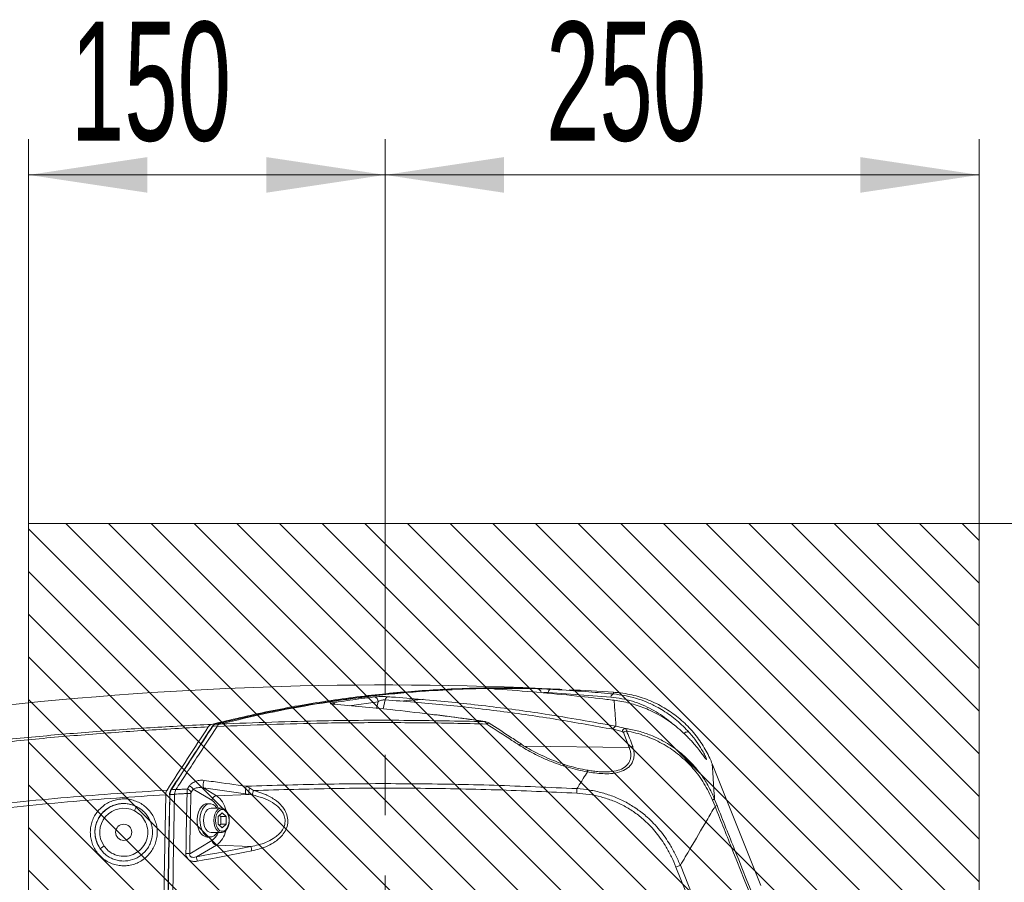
# Model space of a CAD drawing. Header units: millimetres. Extents: x 0 to 8410, y 0 to 5940.
# Tile 98 of 180: x 3423 to 3838, y 4327 to 4690. Entities that reach past the tile are written whole.
import ezdxf

# ---------------------------------------------------------------- set-up
doc = ezdxf.new("R2010")
doc.units = ezdxf.units.MM
doc.header["$LTSCALE"] = 10
doc.linetypes.add('CENTERX2', pattern=[20.32, 12.7, -2.54, 2.54, -2.54])
doc.styles.add('SLDTEXTSTYLE0', font='TXT', dxfattribs={"width": 0.605})
doc.dimstyles.new('SLDDIMSTYLE0', dxfattribs={"dimtxt": 50, "dimasz": 50, "dimexe": 0, "dimexo": 0.0625, "dimgap": 12.5, "dimtad": 1, "dimtoh": 1, "dimdec": 1, "dimrnd": 1e-09, "dimzin": 12, "dimdsep": 46, "dimtxsty": 'SLDTEXTSTYLE0', "dimsah": 1, "dimcen": 0.09, "dimadec": 0, "dimazin": 0, "dimtfac": 1, "dimtofl": 0, "dimtmove": 0, "dimatfit": 3, "dimfxl": 1, "dimfrac": 2, "dimtolj": 1, "dimtzin": 12, "dimarcsym": 0})

# ---------------------------------------------------------------- blocks, each defined once
blk = doc.blocks.new('*D4')
at = {"color": 7, "linetype": 'Continuous', "lineweight": 0}
for p, q in [((3827.03, 4477.87), (4182.68, 4477.87)), ((4167.68, 4077.87), (4167.68, 4477.87)), ((3827.03, 4077.87), (4182.68, 4077.87))]:
    blk.add_line(p, q, dxfattribs=at)
for points in [[(4167.68, 4477.87), (4160.18, 4427.87), (4175.18, 4427.87)], [(4167.68, 4077.87), (4175.18, 4127.87), (4160.18, 4127.87)]]:
    blk.add_solid(points, dxfattribs=at)
at = {"color": 7, "linetype": 'Continuous', "lineweight": 0, "insert": (4103.23, 4220.58), "char_height": 50, "attachment_point": 1, "rotation": 90, "style": 'SLDTEXTSTYLE0'}
blk.add_mtext('400', dxfattribs=at)
blk = doc.blocks.new('*D7')
at = {"color": 7, "linetype": 'Continuous', "lineweight": 0}
for p, q in [((3427.03, 4477.87), (3427.03, 4639.58)), ((3577.03, 4504.58), (3577.03, 4639.58)), ((3427.03, 4624.58), (3577.03, 4624.58))]:
    blk.add_line(p, q, dxfattribs=at)
for points in [[(3427.03, 4624.58), (3477.03, 4617.08), (3477.03, 4632.08)], [(3577.03, 4624.58), (3527.03, 4632.08), (3527.03, 4617.08)]]:
    blk.add_solid(points, dxfattribs=at)
at = {"color": 7, "linetype": 'Continuous', "lineweight": 0, "insert": (3444.74, 4689.03), "char_height": 50, "attachment_point": 1, "style": 'SLDTEXTSTYLE0'}
blk.add_mtext('150', dxfattribs=at)
blk = doc.blocks.new('*D8')
at = {"color": 7, "linetype": 'Continuous', "lineweight": 0}
for p, q in [((3577.03, 4504.58), (3577.03, 4639.58)), ((3827.03, 4477.87), (3827.03, 4639.58)), ((3577.03, 4624.58), (3827.03, 4624.58))]:
    blk.add_line(p, q, dxfattribs=at)
for points in [[(3577.03, 4624.58), (3627.03, 4617.08), (3627.03, 4632.08)], [(3827.03, 4624.58), (3777.03, 4632.08), (3777.03, 4617.08)]]:
    blk.add_solid(points, dxfattribs=at)
at = {"color": 7, "linetype": 'Continuous', "lineweight": 0, "insert": (3644.74, 4689.03), "char_height": 50, "attachment_point": 1, "style": 'SLDTEXTSTYLE0'}
blk.add_mtext('250', dxfattribs=at)

msp = doc.modelspace()

# ---------------------------------------------------------------- hatches: boundary and pattern name
at = {"linetype": 'Continuous'}
h = msp.add_hatch(dxfattribs=at)
h.set_pattern_fill('ANSI31', color=8, scale=4, angle=90, style=0)
h.paths.add_polyline_path([(3427.03, 4477.87), (3427.03, 4077.87), (3827.03, 4077.87), (3827.03, 4477.87)], flags=0)

# ---------------------------------------------------------------- linework, layer by layer
at = {"color": 7, "linetype": 'CENTERX2', "lineweight": 0}
msp.add_line((3577.03, 2983.46), (3577.03, 4504.58), dxfattribs=at)
at = {"color": 7, "linetype": 'Continuous', "lineweight": 0}
for p, q in [((3427.03, 4477.87), (3827.03, 4477.87)), ((3427.03, 4477.87), (3427.03, 4077.87)), ((3827.03, 4477.87), (3827.03, 4077.87)), ((3607.29, 4408.05), (3605.3, 4407.96)), ((3651.47, 4408), (3650.63, 4408.06)), ((3555.64, 4401.75), (3555.44, 4401.75)), ((3506.38, 4392.43), (3506.49, 4392.63)), ((3735.09, 4325.45), (3714.71, 4376.64)), ((3488.44, 4363.89), (3488.43, 4363.75)), ((3489, 4365.82), (3489, 4365.82)), ((3503.4, 4359.87), (3502.21, 4359.87)), ((3508.12, 4357.98), (3503.79, 4357.98)), ((3506.82, 4354.46), (3508.51, 4356.05)), ((3508.51, 4356.05), (3510.21, 4354.46)), ((3506.82, 4351.28), (3506.82, 4354.46)), ((3508.51, 4349.7), (3506.82, 4351.28)), ((3507.33, 4354.94), (3507.84, 4354.46)), ((3507.84, 4351.28), (3507.33, 4350.8)), ((3507.84, 4354.46), (3507.84, 4351.28)), ((3507.84, 4354.46), (3510.21, 4354.46)), ((3507.84, 4351.28), (3510.21, 4351.28)), ((3510.21, 4351.28), (3508.51, 4349.7)), ((3510.21, 4354.46), (3510.21, 4351.28)), ((3503.79, 4347.76), (3508.12, 4347.76)), ((3508.12, 4347.76), (3508.03, 4347.76)), ((3502.21, 4345.87), (3503.4, 4345.87))]:
    msp.add_line(p, q, dxfattribs=at)
at = {"color": 8, "linetype": 'Continuous', "lineweight": 0}
for p, q in [((3645.62, 4406.75), (3645.54, 4406.39)), ((3672.01, 4404.77), (3645.62, 4406.75)), ((3574.08, 4402.83), (3561.97, 4401.14)), ((3573.46, 4400.08), (3574.08, 4402.83)), ((3577.08, 4403.61), (3576.23, 4399.82)), ((3676.74, 4390.32), (3672.97, 4391.21)), ((3679.75, 4383.51), (3677.3, 4389.88)), ((3679.75, 4383.51), (3635.61, 4384.16)), ((3493.81, 4366.09), (3494.62, 4367.33)), ((3496.3, 4366.02), (3495.49, 4364.77)), ((3504.12, 4361.39), (3496.3, 4366.02)), ((3518.33, 4364.03), (3500.58, 4366.51)), ((3500.58, 4366.51), (3506.06, 4363.27)), ((3519.62, 4363.83), (3506.06, 4363.27)), ((3519.62, 4363.83), (3518.33, 4364.03)), ((3518.62, 4367.22), (3519.93, 4366.54)), ((3521.19, 4363.56), (3519.62, 4363.83)), ((3519.93, 4366.54), (3521.61, 4365.44)), ((3715.9, 4358.8), (3714.81, 4361.44)), ((3715.71, 4361.68), (3716.73, 4359.11)), ((3494.82, 4338.85), (3504.12, 4344.35)), ((3506.06, 4342.47), (3497.64, 4337.49)), ((3520.58, 4341.87), (3506.06, 4342.47)), ((3726.08, 4266.47), (3699.45, 4333.21)), ((3701.31, 4333.95), (3727.93, 4267.22))]:
    msp.add_line(p, q, dxfattribs=at)
at = {"color": 8, "linetype": 'Continuous', "lineweight": 0, "flags": 128}
for points in [[(3624.11, 4408.24), (3624.01, 4408.27), (3623.72, 4408.32)], [(3506.49, 4392.63), (3505.07, 4392.57), (3504.55, 4392.55)], [(3505.53, 4393.32), (3506.05, 4393.35), (3507.39, 4393.4)], [(3619.82, 4393.44), (3620.11, 4393.66), (3620.39, 4393.81), (3620.64, 4393.85), (3620.83, 4393.81), (3620.86, 4393.79)], [(3705.03, 4389.88), (3704.8, 4390.04), (3704.52, 4390.12), (3704.19, 4390.13), (3703.84, 4390.07), (3703.48, 4389.94), (3703.12, 4389.74), (3702.8, 4389.5)], [(3633.45, 4384.56), (3633.74, 4384.79), (3634.02, 4384.93), (3634.26, 4384.97), (3634.46, 4384.93), (3634.46, 4384.92)], [(3486.5, 4363.71), (3486.15, 4345.93), (3485.86, 4328.16), (3485.64, 4310.38), (3485.47, 4292.59), (3485.37, 4274.81), (3485.32, 4257.03), (3485.34, 4239.24), (3485.41, 4221.46)], [(3488.43, 4363.75), (3487.17, 4363.72), (3486.5, 4363.71)], [(3487.07, 4365.78), (3487.74, 4365.8), (3489, 4365.82)], [(3493.2, 4338.89), (3493.25, 4342.05), (3493.31, 4345.22), (3493.36, 4348.38), (3493.42, 4351.54), (3493.48, 4354.7), (3493.55, 4357.86), (3493.61, 4361.02), (3493.68, 4364.18)], [(3495.3, 4364.13), (3495.23, 4360.97), (3495.16, 4357.81), (3495.1, 4354.65), (3495.04, 4351.49), (3494.98, 4348.33), (3494.92, 4345.17), (3494.87, 4342.01), (3494.82, 4338.85)], [(3472.45, 4358.69), (3472.42, 4358.64), (3472.37, 4358.53), (3472.28, 4358.36), (3472.17, 4358.13), (3472.04, 4357.87), (3471.89, 4357.56), (3471.72, 4357.24), (3471.55, 4356.9)], [(3504.97, 4352.87), (3505.09, 4354.25), (3505.43, 4355.53), (3505.97, 4356.61), (3506.67, 4357.41), (3507.48, 4357.87), (3508.14, 4357.98)], [(3505.68, 4352.87), (3505.79, 4351.57), (3506.13, 4350.38), (3506.66, 4349.39), (3507.34, 4348.68), (3508.11, 4348.31), (3508.92, 4348.31), (3509.69, 4348.68), (3510.37, 4349.39), (3510.9, 4350.38), (3511.24, 4351.57), (3511.35, 4352.87), (3511.24, 4354.17), (3510.9, 4355.36), (3510.37, 4356.36), (3509.69, 4357.06), (3508.92, 4357.43), (3508.11, 4357.43), (3507.34, 4357.06), (3506.66, 4356.36), (3506.13, 4355.36), (3505.79, 4354.17), (3505.68, 4352.87)], [(3508.03, 4347.76), (3507.48, 4347.87), (3506.67, 4348.33), (3505.97, 4349.14), (3505.43, 4350.22), (3505.09, 4351.49), (3504.97, 4352.87)], [(3458.75, 4342.08), (3458.44, 4341.86), (3458.15, 4341.65), (3457.87, 4341.46), (3457.62, 4341.29), (3457.42, 4341.15), (3457.26, 4341.04), (3457.16, 4340.97), (3457.12, 4340.93)], [(3497.64, 4337.49), (3500.51, 4338.04), (3503.38, 4338.58), (3506.25, 4339.13), (3509.12, 4339.68), (3511.98, 4340.23), (3514.85, 4340.77), (3517.72, 4341.32), (3520.58, 4341.87)], [(3520.92, 4340.04), (3518.05, 4339.49), (3515.19, 4338.94), (3512.32, 4338.39), (3509.45, 4337.84), (3506.58, 4337.3), (3503.71, 4336.75), (3500.84, 4336.2), (3497.97, 4335.66)]]:
    msp.add_lwpolyline(points, dxfattribs=at)
at = {"color": 7, "linetype": 'Continuous', "lineweight": 0, "flags": 128}
for points in [[(3619.17, 4394.45), (3619.13, 4394.45), (3618.93, 4394.44)], [(3484.69, 4363.67), (3484.05, 4328.17), (3483.66, 4292.66), (3483.51, 4257.14), (3483.6, 4221.63), (3483.94, 4186.11), (3484.51, 4150.61), (3485.33, 4115.12), (3486.39, 4079.64), (3487.69, 4044.19), (3489.23, 4008.76), (3491.02, 3973.36)], [(3485.34, 4221.46), (3485.26, 4239.24), (3485.25, 4257.02), (3485.29, 4274.81), (3485.4, 4292.59), (3485.56, 4310.37), (3485.79, 4328.14), (3486.08, 4345.92), (3486.43, 4363.69)], [(3487.26, 4243.66), (3487.25, 4258.67), (3487.29, 4273.69), (3487.37, 4288.7), (3487.5, 4303.71), (3487.67, 4318.72), (3487.88, 4333.73), (3488.13, 4348.74), (3488.43, 4363.75)], [(3502.21, 4359.87), (3501.5, 4359.78), (3500.57, 4359.35), (3499.73, 4358.59), (3499.01, 4357.55), (3498.45, 4356.28), (3498.07, 4354.83), (3497.91, 4353.28), (3497.96, 4351.72), (3498.22, 4350.21), (3498.69, 4348.84)], [(3506.35, 4357.98), (3506.28, 4358.08), (3505.5, 4358.99), (3504.61, 4359.59), (3503.66, 4359.86), (3502.69, 4359.78), (3501.77, 4359.35), (3500.92, 4358.59), (3500.2, 4357.55), (3499.64, 4356.28), (3499.27, 4354.83), (3499.1, 4353.28), (3499.15, 4351.72), (3499.42, 4350.21), (3499.88, 4348.84)], [(3500.64, 4352.87), (3500.76, 4354.25), (3501.1, 4355.53), (3501.64, 4356.61), (3502.34, 4357.41), (3503.15, 4357.87), (3503.79, 4357.98)], [(3503.79, 4347.76), (3503.15, 4347.87), (3502.34, 4348.33), (3501.64, 4349.14), (3501.1, 4350.22), (3500.76, 4351.49), (3500.64, 4352.87)], [(3499.88, 4348.84), (3500.52, 4347.67), (3501.31, 4346.75), (3502.2, 4346.15), (3503.15, 4345.88), (3504.11, 4345.97), (3505.04, 4346.4), (3505.89, 4347.15), (3506.35, 4347.76)]]:
    msp.add_lwpolyline(points, dxfattribs=at)
at = {"color": 7, "linetype": 'Continuous', "lineweight": 0}
msp.add_circle((3467.03, 4347.87), 3.4, dxfattribs=at)
for centre, radius, start, end in [((3577.03, 2909.87), 1500, 87.18744, 96.73823), ((3577.03, 2909.87), 1500, 86.32401, 87.04215), ((3626.81, 3907.9), 497.09, 93.8886, 94.9765), ((3504.54, 4392.32), 0.227, 86.8326, 143.1689), ((3486.42, 4364.13), 0.442, 257.4249, 271.2529), ((3502.61, 4349.91), 4.06, 195.3701, 264.4232)]:
    msp.add_arc(centre, radius, start, end, dxfattribs=at)
at = {"color": 8, "linetype": 'Continuous', "lineweight": 0}
for centre, radius, start, end in [((3572.12, 4402.9), 1.96, 357.8857, 79.0387), ((3578.66, 4403.4), 1.59, 107.2943, 172.434), ((3640.9, 4406.55), 1.77, 3.8182, 80.235), ((3647.1, 4406.61), 1.48, 100.9776, 174.4786), ((3673.52, 4404.58), 1.53, 100.7978, 172.8735), ((3554.7, 4400.77), 1.61, 35.7286, 83.4967), ((3674.68, 4390.8), 1.76, 105.9462, 166.6686), ((3678.49, 4389.8), 1.82, 101.139, 163.5947), ((3679.29, 4387.14), 3.4, 101.124, 125.9753), ((3681.63, 4380.54), 3.52, 96.6618, 122.3588), ((3663.35, 4373.26), 1.16, 142.7782, 177.7155), ((3507.83, 4367.5), 7.32, 162.4413, 187.7378), ((3486.45, 4362.68), 1.03, 87.2229, 97.1338), ((3487.06, 4365.56), 0.224, 86.5688, 145.514), ((3492.76, 4314.02), 50.17, 87.1047, 88.9533), ((3492.78, 4363.05), 3.2, 32.4014, 71.28), ((3493.59, 4364.3), 3.2, 32.3893, 71.2584), ((3506.41, 4360.97), 2.32, 98.4968, 169.5948), ((3500.08, 4355.08), 10.15, 12.3931, 53.8608), ((3526.04, 4364.93), 7.77, 162.7884, 186.6389), ((3531.12, 4363.88), 11.5, 166.6347, 180.2402), ((3568.51, 4353.97), 48.28, 166.2576, 168.5444), ((3533.4, 4370.85), 124.47, 356.9939, 357.8657), ((3467.03, 4347.87), 12.1, 63.3807, 214.9891), ((3499.96, 4355.32), 7.36, 21.1799, 55.5941), ((3716.11, 4358.34), 3.37, 96.8746, 112.7809), ((3721.21, 4345.65), 14.18, 108.404, 111.9987), ((3467.03, 4347.87), 10.1, 63.3807, 214.9891), ((3499.96, 4350.42), 7.36, 304.4044, 338.8215), ((3500.32, 4350.5), 9.87, 305.5466, 348.1229), ((3506.41, 4344.77), 2.32, 190.4029, 261.5055), ((3492.29, 4274.3), 64.6, 87.7586, 89.1942), ((3607.4, 4356.91), 88.11, 189.8269, 191.04), ((3551.75, 4346.16), 54.79, 189.099, 191.0499), ((3812.13, 4050.5), 304.34, 111.3545, 111.7309)]:
    msp.add_arc(centre, radius, start, end, dxfattribs=at)
at = {"color": 7, "linetype": 'Continuous', "lineweight": 0}
for points, knots in [([(3650.63, 4408.06), (3642.49, 4408.35), (3626.22, 4408.91), (3601.8, 4408.22), (3577.34, 4406.41), (3552.85, 4403.32), (3528.36, 4399.09), (3512.12, 4395.23), (3503.99, 4393.3)], [0, 0, 0, 0, 0.165944, 0.331928, 0.497872, 0.665235, 0.832638, 1, 1, 1, 1]), ([(3605.3, 4407.88), (3600.06, 4407.63), (3587.79, 4407.05), (3568.5, 4405.08), (3550.32, 4402.54), (3534.24, 4399.71), (3520.26, 4396.88), (3510.44, 4394.51), (3505.53, 4393.32)], [0, 0, 0, 0, 0.156699, 0.367449, 0.578346, 0.702882, 0.851415, 1, 1, 1, 1]), ([(3623.99, 4408.4), (3619.29, 4408.36), (3607.54, 4408.24), (3589.04, 4407.02), (3568.46, 4404.94), (3548.17, 4401.99), (3527.93, 4398.27), (3514.48, 4395.07), (3507.75, 4393.47)], [0, 0, 0, 0, 0.120918, 0.301892, 0.476191, 0.65049, 0.825245, 1, 1, 1, 1]), ([(3624.28, 4408.08), (3624.06, 4408.1), (3623.64, 4408.13), (3623.34, 4408.16), (3623.2, 4408.18), (3623.22, 4408.18), (3623.22, 4408.18)], [0, 0, 0, 0, 0.375722, 0.754815, 0.965979, 1, 1, 1, 1]), ([(3673.42, 4403.43), (3672.37, 4403.56), (3667.16, 4404.2), (3656.32, 4405.41), (3640.94, 4406.89), (3629.78, 4407.69), (3624.19, 4408.09)], [0, 0, 0, 0, 0.063328, 0.316645, 0.658275, 1, 1, 1, 1]), ([(3641.2, 4408.3), (3641.54, 4408.29), (3642.22, 4408.27), (3643.61, 4408.22), (3645.04, 4408.16), (3646.13, 4408.1), (3646.66, 4408.07), (3646.81, 4408.06)], [0, 0, 0, 0, 0.234627, 0.46955, 0.695371, 0.908001, 1, 1, 1, 1]), ([(3714.7, 4376.63), (3714.36, 4377.46), (3713.61, 4379.28), (3712.19, 4382.05), (3710.46, 4384.96), (3708.48, 4387.81), (3706.25, 4390.55), (3703.8, 4393.16), (3701.13, 4395.59), (3698.27, 4397.83), (3695.24, 4399.85), (3692.06, 4401.64), (3688.73, 4403.2), (3685.29, 4404.49), (3681.76, 4405.52), (3678.04, 4406.28), (3675.17, 4406.71), (3673.51, 4406.77), (3673.2, 4406.78)], [0, 0, 0, 0, 0.04941, 0.109755, 0.172412, 0.236675, 0.302027, 0.36813, 0.43476, 0.501773, 0.569069, 0.63658, 0.704256, 0.772061, 0.839967, 0.907952, 0.982652, 1, 1, 1, 1]), ([(3555.64, 4401.76), (3555.47, 4401.77), (3555.13, 4401.8), (3554.87, 4401.85), (3554.85, 4401.85), (3554.84, 4401.85)], [0, 0, 0, 0, 0.397291, 0.798513, 1, 1, 1, 1]), ([(3595.74, 4397.57), (3590.25, 4398.26), (3576.77, 4399.95), (3563.38, 4401.08), (3555.44, 4401.75)], [0, 0, 0, 0, 0.407205, 1, 1, 1, 1]), ([(3702.54, 4389.74), (3701.53, 4390.65), (3699.5, 4392.46), (3696.26, 4394.84), (3692.89, 4396.96), (3689.56, 4398.71), (3685.24, 4400.61), (3679.87, 4402.41), (3675.58, 4403.09), (3673.42, 4403.43)], [0, 0, 0, 0, 0.11427, 0.22856, 0.346661, 0.464779, 0.567135, 0.781824, 1, 1, 1, 1]), ([(3619.17, 4394.44), (3614.14, 4395.19), (3606.38, 4396.34), (3598.66, 4397.28), (3595.96, 4397.61)], [0, 0, 0, 0, 0.6496636, 1, 1, 1, 1]), ([(3485.26, 4365.6), (3488.15, 4370.05), (3493.92, 4378.96), (3499.72, 4387.82), (3502.62, 4392.25)], [0, 0, 0, 0, 0.500015, 1, 1, 1, 1]), ([(3504.36, 4392.46), (3503.87, 4391.72), (3498.03, 4382.82), (3492.21, 4373.88), (3486.89, 4365.68)], [0, 0, 0, 0, 0.083381, 1, 1, 1, 1]), ([(3489, 4365.82), (3490.36, 4367.9), (3493.25, 4372.35), (3499.03, 4381.23), (3503.48, 4388), (3506.38, 4392.43)], [0, 0, 0, 0, 0.234205, 0.500073, 1, 1, 1, 1]), ([(3502.62, 4392.25), (3502.83, 4392.52), (3503.24, 4393.03), (3503.75, 4393.21), (3503.99, 4393.3)], [0, 0, 0, 0, 0.513241, 1, 1, 1, 1]), ([(3505.41, 4393.26), (3505.3, 4393.23), (3504.98, 4393.16), (3504.63, 4392.85), (3504.43, 4392.54), (3504.37, 4392.45)], [0, 0, 0, 0, 0.250266, 0.768533, 1, 1, 1, 1]), ([(3507.39, 4393.4), (3507.3, 4393.38), (3507.04, 4393.32), (3506.75, 4393.11), (3506.59, 4392.81), (3506.49, 4392.63)], [0, 0, 0, 0, 0.195067, 0.512927, 1, 1, 1, 1]), ([(3507.39, 4393.4), (3507.45, 4393.41), (3507.58, 4393.43), (3507.69, 4393.46), (3507.75, 4393.47)], [0, 0, 0, 0, 0.399369, 1, 1, 1, 1]), ([(3620.85, 4393.79), (3620.72, 4393.87), (3620.27, 4394.16), (3619.69, 4394.39), (3619.25, 4394.42), (3619.17, 4394.43)], [0, 0, 0, 0, 0.2539991, 0.8648356, 1, 1, 1, 1]), ([(3634.48, 4384.91), (3632.87, 4385.97), (3628.33, 4388.95), (3623.78, 4391.87), (3620.85, 4393.77)], [0, 0, 0, 0, 0.354033, 1, 1, 1, 1]), ([(3711.96, 4378.75), (3711.82, 4378.93), (3711.48, 4379.36), (3710.52, 4380.7), (3708.96, 4382.77), (3707.31, 4384.78), (3705.77, 4386.51), (3704.27, 4388.09), (3703.18, 4389.13), (3702.54, 4389.74)], [0, 0, 0, 0, 0.1329, 0.328232, 0.491852, 0.657594, 0.756198, 0.857423, 1, 1, 1, 1]), ([(3705.03, 4389.88), (3706.07, 4388.64), (3708.2, 4386.1), (3710.2, 4382.93), (3711.47, 4380.61), (3712.04, 4379.39), (3712.14, 4379.08), (3712.16, 4379.03)], [0, 0, 0, 0, 0.268366, 0.544896, 0.75094, 0.962698, 1, 1, 1, 1]), ([(3662.43, 4373.97), (3661.65, 4374.1), (3659.63, 4374.43), (3656.4, 4375.22), (3652.68, 4376.3), (3648.88, 4377.65), (3644.99, 4379.25), (3641.2, 4381.01), (3637.72, 4382.87), (3635.5, 4384.14), (3634.49, 4384.84), (3634.44, 4384.88)], [0, 0, 0, 0, 0.075421, 0.194968, 0.319871, 0.451204, 0.590029, 0.737516, 0.870228, 0.992374, 1, 1, 1, 1]), ([(3711.81, 4378.98), (3711.81, 4378.98), (3711.82, 4378.96), (3711.79, 4379.01), (3711.75, 4379.05)], [0, 0, 0, 0, 0.0650623, 1, 1, 1, 1]), ([(3668.67, 4373.28), (3668.17, 4373.3), (3666.87, 4373.34), (3664.78, 4373.58), (3663.2, 4373.84), (3662.42, 4373.96)], [0, 0, 0, 0, 0.237966, 0.625551, 1, 1, 1, 1]), ([(3668.22, 4373.3), (3668.29, 4373.29), (3668.45, 4373.28), (3668.6, 4373.28), (3668.68, 4373.29)], [0, 0, 0, 0, 0.470245, 1, 1, 1, 1]), ([(3484.69, 4363.67), (3484.71, 4363.96), (3484.76, 4364.53), (3485, 4365.17), (3485.19, 4365.49), (3485.26, 4365.6)], [0, 0, 0, 0, 0.393709, 0.785887, 1, 1, 1, 1]), ([(3486.9, 4365.67), (3486.84, 4365.59), (3486.62, 4365.31), (3486.4, 4364.62), (3486.35, 4364), (3486.33, 4363.7)], [0, 0, 0, 0, 0.148795, 0.586391, 1, 1, 1, 1]), ([(3489, 4365.82), (3488.87, 4365.56), (3488.61, 4365.04), (3488.48, 4364.32), (3488.44, 4363.94), (3488.44, 4363.89)], [0, 0, 0, 0, 0.474297, 0.936247, 1, 1, 1, 1]), ([(3508.02, 4347.81), (3508.16, 4347.79), (3508.58, 4347.75), (3509.27, 4348.02), (3510, 4348.57), (3510.62, 4349.39), (3511.1, 4350.42), (3511.39, 4351.62), (3511.49, 4352.89), (3511.39, 4354.17), (3511.08, 4355.37), (3510.59, 4356.42), (3509.93, 4357.26), (3509.13, 4357.79), (3508.5, 4358.02), (3508.18, 4357.97), (3508.15, 4357.97)], [0, 0, 0, 0, 0.037923, 0.11299, 0.188336, 0.266293, 0.346295, 0.426797, 0.507227, 0.587677, 0.668368, 0.749526, 0.831323, 0.913, 0.992275, 1, 1, 1, 1])]:
    msp.add_open_spline(points, degree=3, knots=knots, dxfattribs=at)
at = {"color": 8, "linetype": 'Continuous', "lineweight": 0}
for points, knots in [([(3554.88, 4402.37), (3555.7, 4402.5), (3559.78, 4403.13), (3565.65, 4403.97), (3570.71, 4404.6), (3572.49, 4404.82)], [0, 0, 0, 0, 0.139277, 0.696394, 1, 1, 1, 1]), ([(3572.49, 4404.82), (3572.85, 4404.85), (3573.58, 4404.93), (3575.04, 4404.98), (3576.51, 4404.99), (3577.57, 4404.96), (3578.06, 4404.92), (3578.19, 4404.92)], [0, 0, 0, 0, 0.244721, 0.489965, 0.719271, 0.927041, 1, 1, 1, 1]), ([(3578.19, 4404.92), (3579.25, 4404.84), (3584.56, 4404.47), (3598.34, 4403.35), (3619.4, 4401.14), (3646.15, 4397.55), (3664.29, 4394.28), (3674.2, 4392.5)], [0, 0, 0, 0, 0.032646, 0.163233, 0.424509, 0.685785, 1, 1, 1, 1]), ([(3624.19, 4408.09), (3623.89, 4408.11), (3623.28, 4408.15), (3622.81, 4408.22), (3622.74, 4408.27), (3623.06, 4408.31), (3623.52, 4408.32), (3623.72, 4408.32)], [0, 0, 0, 0, 0.20318, 0.406277, 0.612674, 0.829323, 1, 1, 1, 1]), ([(3623.72, 4408.32), (3624.54, 4408.34), (3628.64, 4408.4), (3634.47, 4408.41), (3639.47, 4408.32), (3641.2, 4408.3)], [0, 0, 0, 0, 0.1408349, 0.7041838, 1, 1, 1, 1]), ([(3645.62, 4406.75), (3645.54, 4406.75), (3645.28, 4406.78), (3644.71, 4406.76), (3644.07, 4406.69), (3643.72, 4406.6), (3643.58, 4406.57)], [0, 0, 0, 0, 0.132869, 0.442231, 0.783887, 1, 1, 1, 1]), ([(3646.81, 4408.06), (3647.88, 4408), (3653.2, 4407.67), (3662.02, 4407.05), (3669.75, 4406.38), (3673.24, 4406.08)], [0, 0, 0, 0, 0.120482, 0.602416, 1, 1, 1, 1]), ([(3698.39, 4393.2), (3697.72, 4393.8), (3695.99, 4395.34), (3692.94, 4397.49), (3689.25, 4399.69), (3685.3, 4401.55), (3681.08, 4403.06), (3676.66, 4404.2), (3673.56, 4404.58), (3672.01, 4404.77)], [0, 0, 0, 0, 0.091959, 0.23853, 0.385097, 0.536972, 0.688837, 0.844428, 1, 1, 1, 1]), ([(3673.24, 4406.08), (3673.21, 4406.42), (3673.18, 4406.85), (3673.19, 4406.73), (3673.19, 4406.7)], [0, 0, 0, 0, 0.792147, 1, 1, 1, 1]), ([(3673.24, 4406.08), (3674.81, 4405.89), (3677.97, 4405.51), (3682.55, 4404.36), (3686.99, 4402.79), (3690.84, 4400.99), (3695.19, 4398.48), (3699.98, 4395.08), (3703.34, 4391.62), (3705.03, 4389.88)], [0, 0, 0, 0, 0.126984, 0.253981, 0.384319, 0.514666, 0.60524, 0.80138, 1, 1, 1, 1]), ([(3555.44, 4401.75), (3555.13, 4401.78), (3554.51, 4401.84), (3554.02, 4401.98), (3553.96, 4402.13), (3554.28, 4402.26), (3554.71, 4402.34), (3554.88, 4402.37)], [0, 0, 0, 0, 0.2101108, 0.4202108, 0.6315998, 0.8484205, 1, 1, 1, 1]), ([(3577.08, 4403.61), (3577.02, 4403.61), (3576.81, 4403.64), (3576.51, 4403.62), (3576.07, 4403.57), (3575.77, 4403.51), (3575.24, 4403.37), (3574.67, 4403.17), (3574.28, 4402.94), (3574.08, 4402.83)], [0, 0, 0, 0, 0.065789, 0.223487, 0.255478, 0.444492, 0.477387, 0.732466, 1, 1, 1, 1]), ([(3672.97, 4391.21), (3665.11, 4392.64), (3649.41, 4395.51), (3625.53, 4398.91), (3601.44, 4401.71), (3585.2, 4402.98), (3577.08, 4403.61)], [0, 0, 0, 0, 0.249697, 0.499394, 0.749697, 1, 1, 1, 1]), ([(3674.2, 4392.5), (3674.11, 4393.68), (3673.94, 4396.04), (3673.73, 4398.98), (3673.55, 4401.51), (3673.46, 4402.79), (3673.42, 4403.43)], [0, 0, 0, 0, 0.2497986, 0.4995974, 0.7497987, 1, 1, 1, 1]), ([(3618.93, 4394.44), (3617.88, 4394.6), (3612.64, 4395.38), (3604.9, 4396.51), (3598.23, 4397.28), (3595.74, 4397.57)], [0, 0, 0, 0, 0.135299, 0.676505, 1, 1, 1, 1]), ([(3401.03, 4385.08), (3409.58, 4386.01), (3426.67, 4387.86), (3452.39, 4390.1), (3478.17, 4391.97), (3495.38, 4392.86), (3503.99, 4393.3)], [0, 0, 0, 0, 0.249717, 0.49951, 0.749716, 1, 1, 1, 1]), ([(3502.62, 4392.25), (3494.25, 4391.82), (3477.5, 4390.94), (3452.19, 4389.1), (3426.69, 4386.88), (3409.58, 4385.02), (3401.03, 4384.09)], [0, 0, 0, 0, 0.246702, 0.493476, 0.746699, 1, 1, 1, 1]), ([(3504.55, 4392.55), (3501.8, 4388.35), (3497.51, 4381.8), (3491.68, 4372.87), (3488.61, 4368.15), (3487.07, 4365.78)], [0, 0, 0, 0, 0.471394, 0.735698, 1, 1, 1, 1]), ([(3505.53, 4393.32), (3505.35, 4393.25), (3504.99, 4393.12), (3504.7, 4392.74), (3504.55, 4392.55)], [0, 0, 0, 0, 0.5, 1, 1, 1, 1]), ([(3619.82, 4393.44), (3615.19, 4393.55), (3601.43, 4393.89), (3578.5, 4394.09), (3545.3, 4393.88), (3521.27, 4392.98), (3506.38, 4392.43)], [0, 0, 0, 0, 0.122275, 0.364119, 0.606047, 1, 1, 1, 1]), ([(3507.75, 4393.47), (3522.18, 4393.99), (3547.92, 4394.92), (3584.99, 4395.13), (3607.61, 4394.67), (3618.93, 4394.44)], [0, 0, 0, 0, 0.389545, 0.694692, 1, 1, 1, 1]), ([(3619.82, 4393.44), (3619.69, 4393.66), (3619.47, 4394.04), (3619.16, 4394.33), (3618.99, 4394.41), (3618.93, 4394.44)], [0, 0, 0, 0, 0.447334, 0.78135, 1, 1, 1, 1]), ([(3633.45, 4384.56), (3632.43, 4385.23), (3627.89, 4388.2), (3623.34, 4391.15), (3619.82, 4393.44)], [0, 0, 0, 0, 0.22462, 1, 1, 1, 1]), ([(3674.2, 4392.5), (3675.23, 4392.29), (3676.56, 4392.02), (3677.85, 4391.66), (3678.13, 4391.59)], [0, 0, 0, 0, 0.782681, 1, 1, 1, 1]), ([(3677.3, 4389.88), (3677.25, 4389.96), (3677.13, 4390.15), (3676.91, 4390.26), (3676.76, 4390.31), (3676.74, 4390.32)], [0, 0, 0, 0, 0.3390352, 0.9133423, 1, 1, 1, 1]), ([(3678.13, 4391.59), (3678.25, 4391.49), (3678.41, 4391.36), (3678.57, 4390.96), (3678.61, 4390.67), (3678.64, 4390.47)], [0, 0, 0, 0, 0.452937, 0.630091, 1, 1, 1, 1]), ([(3678.13, 4391.59), (3678.69, 4391.5), (3681.03, 4391.13), (3685.08, 4390.13), (3690.17, 4388.26), (3695.81, 4385.43), (3701.74, 4381.29), (3706.91, 4376.25), (3710.73, 4371.24), (3713.56, 4366.63), (3714.99, 4363.33), (3715.71, 4361.68)], [0, 0, 0, 0, 0.033654, 0.141099, 0.248903, 0.356362, 0.517274, 0.678188, 0.785348, 0.892846, 1, 1, 1, 1]), ([(3678.64, 4390.47), (3679.08, 4389.46), (3680, 4387.36), (3680.8, 4385.17), (3681.22, 4384.03)], [0, 0, 0, 0, 0.478696, 1, 1, 1, 1]), ([(3714.81, 4361.44), (3713.7, 4363.82), (3711.47, 4368.57), (3706.72, 4374.92), (3701.04, 4380.43), (3694.52, 4384.96), (3687.34, 4388.34), (3681.91, 4389.89), (3678.98, 4390.41), (3678.64, 4390.47)], [0, 0, 0, 0, 0.162496, 0.325017, 0.48832, 0.651621, 0.815138, 0.978627, 1, 1, 1, 1]), ([(3662.19, 4373.3), (3660.81, 4373.57), (3658.05, 4374.09), (3652.61, 4375.56), (3646.36, 4377.77), (3639.44, 4380.91), (3635.45, 4383.34), (3633.45, 4384.56)], [0, 0, 0, 0, 0.131072, 0.262182, 0.530029, 0.763511, 1, 1, 1, 1]), ([(3681.22, 4384.03), (3681.4, 4383.43), (3681.77, 4382.25), (3681.91, 4380.43), (3681.67, 4378.68), (3681.05, 4377.09), (3680.06, 4375.73), (3678.45, 4374.31), (3675.77, 4373.07), (3672.22, 4372.49), (3668.63, 4372.49), (3665.35, 4372.79), (3663.21, 4373.14), (3662.19, 4373.3)], [0, 0, 0, 0, 0.0726, 0.145126, 0.217798, 0.290405, 0.35646, 0.422522, 0.545886, 0.680066, 0.789494, 0.899126, 1, 1, 1, 1]), ([(3668.68, 4373.29), (3669.63, 4373.27), (3671.83, 4373.25), (3675.03, 4373.79), (3677.48, 4374.9), (3678.93, 4376.17), (3679.8, 4377.38), (3680.33, 4378.79), (3680.49, 4380.35), (3680.31, 4381.95), (3679.94, 4382.99), (3679.75, 4383.51)], [0, 0, 0, 0, 0.132537, 0.305316, 0.461983, 0.545372, 0.628752, 0.720901, 0.813162, 0.906527, 1, 1, 1, 1]), ([(3712.16, 4379.03), (3712.22, 4378.86), (3712.37, 4378.45), (3712.3, 4378.37), (3712.05, 4378.64), (3711.96, 4378.75)], [0, 0, 0, 0, 0.306606, 0.723077, 1, 1, 1, 1]), ([(3714.7, 4376.64), (3714.7, 4376.64), (3714.7, 4376.72), (3714.72, 4376.41), (3714.77, 4375.56), (3714.89, 4373.76), (3715.09, 4370.79), (3715.35, 4366.87), (3715.59, 4363.41), (3715.71, 4361.68)], [0, 0, 0, 0, 0.005369, 0.136572, 0.267774, 0.450515, 0.633256, 0.816628, 1, 1, 1, 1]), ([(3657.78, 4366.22), (3658.66, 4367.64), (3660.13, 4370), (3661.6, 4372.36), (3662.19, 4373.3)], [0, 0, 0, 0, 0.600413, 1, 1, 1, 1]), ([(3494.62, 4367.33), (3494.88, 4367.66), (3495.51, 4368.42), (3497, 4369.24), (3498.88, 4369.8), (3500.16, 4369.74), (3500.85, 4369.71)], [0, 0, 0, 0, 0.1999817, 0.4770851, 0.7213552, 1, 1, 1, 1]), ([(3500.85, 4369.71), (3502.15, 4369.53), (3508.07, 4368.71), (3514, 4367.88), (3518.62, 4367.22)], [0, 0, 0, 0, 0.219573, 1, 1, 1, 1]), ([(3518.62, 4367.22), (3530.2, 4367.59), (3553.37, 4368.31), (3588.16, 4368.4), (3622.98, 4367.81), (3646.18, 4366.75), (3657.78, 4366.22)], [0, 0, 0, 0, 0.249715, 0.499429, 0.749715, 1, 1, 1, 1]), ([(3401.03, 4358.28), (3415.1, 4359.8), (3443.12, 4362.81), (3471.25, 4364.67), (3485.26, 4365.6)], [0, 0, 0, 0, 0.502058, 1, 1, 1, 1]), ([(3484.69, 4363.67), (3470.92, 4362.75), (3442.97, 4360.89), (3415.14, 4357.9), (3401.03, 4356.38)], [0, 0, 0, 0, 0.492842, 1, 1, 1, 1]), ([(3487.07, 4365.78), (3487.05, 4365.75), (3486.88, 4365.48), (3486.6, 4364.82), (3486.53, 4364.1), (3486.5, 4363.71)], [0, 0, 0, 0, 0.066358, 0.500558, 1, 1, 1, 1]), ([(3493.68, 4364.18), (3493, 4364.15), (3491.25, 4364.05), (3489.51, 4363.95), (3488.44, 4363.89)], [0, 0, 0, 0, 0.389102, 1, 1, 1, 1]), ([(3489, 4365.82), (3489.85, 4365.87), (3491.45, 4365.96), (3493.06, 4366.05), (3493.81, 4366.09)], [0, 0, 0, 0, 0.529488, 1, 1, 1, 1]), ([(3493.68, 4364.18), (3493.68, 4364.47), (3493.67, 4365.02), (3493.73, 4365.66), (3493.79, 4365.98), (3493.81, 4366.09)], [0, 0, 0, 0, 0.406213, 0.793963, 1, 1, 1, 1]), ([(3495.49, 4364.77), (3495.46, 4364.73), (3495.4, 4364.63), (3495.32, 4364.41), (3495.3, 4364.22), (3495.3, 4364.13)], [0, 0, 0, 0, 0.2163186, 0.6074323, 1, 1, 1, 1]), ([(3500.58, 4366.51), (3500.13, 4366.59), (3499.26, 4366.74), (3498.03, 4366.65), (3497, 4366.44), (3496.5, 4366.14), (3496.3, 4366.02)], [0, 0, 0, 0, 0.274951, 0.526468, 0.808562, 1, 1, 1, 1]), ([(3520.58, 4341.87), (3521.64, 4342.08), (3523.8, 4342.51), (3526.97, 4343.59), (3529.63, 4344.93), (3531.68, 4346.41), (3533.28, 4347.98), (3534.55, 4349.98), (3535.11, 4352.43), (3534.74, 4354.6), (3533.91, 4356.3), (3533.16, 4357.32), (3531.83, 4358.79), (3529.46, 4360.61), (3525.57, 4362.47), (3522.65, 4363.19), (3521.19, 4363.56)], [0, 0, 0, 0, 0.084548, 0.173618, 0.262511, 0.317486, 0.372336, 0.437563, 0.501044, 0.564429, 0.606682, 0.649033, 0.66302, 0.76325, 0.881446, 1, 1, 1, 1]), ([(3521.61, 4365.44), (3523.17, 4365), (3526.28, 4364.13), (3530.38, 4361.92), (3533.24, 4359.48), (3534.89, 4357.17), (3535.88, 4355.01), (3536.27, 4352.4), (3535.69, 4349.59), (3534.35, 4347.25), (3532.67, 4345.4), (3530.51, 4343.66), (3527.7, 4342.09), (3524.34, 4340.8), (3522.04, 4340.29), (3520.92, 4340.04)], [0, 0, 0, 0, 0.115317, 0.2302877, 0.3304168, 0.381278, 0.4320131, 0.4990979, 0.5662424, 0.633844, 0.6890378, 0.744333, 0.8312606, 0.9183566, 1, 1, 1, 1]), ([(3657.7, 4364.33), (3646.38, 4364.85), (3623.74, 4365.89), (3589.72, 4366.49), (3555.67, 4366.45), (3532.96, 4365.77), (3521.61, 4365.44)], [0, 0, 0, 0, 0.249727, 0.499453, 0.749727, 1, 1, 1, 1]), ([(3699.45, 4333.21), (3698.84, 4334.65), (3697.63, 4337.52), (3694.97, 4342.42), (3691.29, 4347.74), (3686.74, 4352.58), (3682.1, 4356.28), (3677.65, 4359.03), (3672.92, 4361.23), (3667.96, 4362.83), (3662.88, 4363.91), (3659.42, 4364.19), (3657.7, 4364.33)], [0, 0, 0, 0, 0.084728, 0.16944, 0.302156, 0.43477, 0.529101, 0.623772, 0.718098, 0.811932, 0.906081, 1, 1, 1, 1]), ([(3657.78, 4366.22), (3659.57, 4366.05), (3663.15, 4365.73), (3668.42, 4364.56), (3673.56, 4362.87), (3678.47, 4360.57), (3683.1, 4357.71), (3687.94, 4353.89), (3692.7, 4348.89), (3696.56, 4343.41), (3699.37, 4338.38), (3700.66, 4335.42), (3701.31, 4333.95)], [0, 0, 0, 0, 0.093924, 0.188071, 0.281918, 0.376505, 0.471419, 0.56601, 0.698621, 0.831321, 0.915653, 1, 1, 1, 1]), ([(3477.02, 4337.88), (3476.43, 4337.35), (3475.26, 4336.29), (3473.2, 4335.1), (3470.98, 4334.25), (3468.64, 4333.78), (3466.26, 4333.72), (3463.9, 4334.05), (3461.63, 4334.78), (3459.51, 4335.87), (3457.61, 4337.31), (3455.98, 4339.05), (3454.66, 4341.04), (3453.69, 4343.21), (3453.11, 4345.53), (3452.91, 4347.9), (3453.13, 4350.28), (3453.73, 4352.59), (3454.72, 4354.76), (3456.16, 4356.89), (3457.99, 4358.72), (3460.13, 4360.17), (3462.29, 4361.16), (3464.6, 4361.77), (3466.97, 4361.99), (3469.34, 4361.8), (3471.66, 4361.23), (3473.84, 4360.26), (3475.83, 4358.95), (3477.57, 4357.32), (3479.01, 4355.42), (3480.11, 4353.31), (3480.85, 4351.04), (3481.19, 4348.67), (3481.13, 4346.29), (3480.67, 4343.95), (3479.82, 4341.72), (3478.62, 4339.65), (3477.55, 4338.47), (3477.02, 4337.88)], [0, 0, 0, 0, 0.026736, 0.053471, 0.080294, 0.107119, 0.133955, 0.160791, 0.187645, 0.214499, 0.241367, 0.268235, 0.295109, 0.321983, 0.34885, 0.375718, 0.402572, 0.429425, 0.456261, 0.483096, 0.516531, 0.543362, 0.570193, 0.597023, 0.623853, 0.650694, 0.677536, 0.704395, 0.731254, 0.758125, 0.784997, 0.811869, 0.838743, 0.865607, 0.89247, 0.919317, 0.946165, 0.973083, 1, 1, 1, 1]), ([(3472.45, 4358.69), (3471.95, 4358.92), (3470.83, 4359.42), (3468.97, 4359.87), (3466.93, 4360.04), (3464.89, 4359.85), (3462.91, 4359.33), (3461.05, 4358.48), (3459.22, 4357.23), (3457.65, 4355.66), (3456.41, 4353.83), (3455.56, 4351.96), (3455.04, 4349.98), (3454.86, 4347.94), (3455.03, 4345.9), (3455.61, 4343.47), (3456.54, 4341.91), (3457.12, 4340.93)], [0, 0, 0, 0, 0.051365, 0.115031, 0.178696, 0.242335, 0.305974, 0.369612, 0.433251, 0.512556, 0.576206, 0.639856, 0.703548, 0.767241, 0.830968, 0.894696, 1, 1, 1, 1]), ([(3716.73, 4359.11), (3719.24, 4352.81), (3730.22, 4325.24), (3741.22, 4297.69), (3749.71, 4276.43)], [0, 0, 0, 0, 0.228496, 1, 1, 1, 1]), ([(3472.45, 4358.69), (3473.05, 4358.35), (3474.24, 4357.68), (3475.78, 4356.3), (3477.08, 4354.71), (3478.09, 4352.92), (3478.78, 4350.98), (3479.14, 4348.96), (3479.15, 4346.91), (3478.82, 4344.88), (3478.15, 4342.95), (3476.85, 4340.57), (3474.5, 4338.06), (3470.86, 4336.15), (3467.45, 4335.64), (3464.75, 4335.93), (3462.78, 4336.48), (3460.93, 4337.37), (3458.91, 4338.74), (3457.79, 4340.1), (3457.12, 4340.93)], [0, 0, 0, 0, 0.046666, 0.093332, 0.139974, 0.186617, 0.233214, 0.27981, 0.326276, 0.372743, 0.419046, 0.465352, 0.557384, 0.649344, 0.741447, 0.787811, 0.834176, 0.880715, 0.927253, 1, 1, 1, 1]), ([(3458.75, 4342.08), (3459.32, 4341.39), (3460.61, 4339.81), (3463.44, 4338.22), (3466.82, 4337.55), (3470.24, 4338.05), (3473.3, 4339.64), (3475.66, 4342.16), (3477.05, 4345.33), (3477.32, 4348.79), (3476.41, 4352.13), (3474.47, 4355.06), (3472.53, 4356.29), (3471.55, 4356.9)], [0, 0, 0, 0, 0.072831, 0.16574, 0.258352, 0.350702, 0.442935, 0.535249, 0.627811, 0.720675, 0.813755, 0.906883, 1, 1, 1, 1]), ([(3715.9, 4358.8), (3714.73, 4356.81), (3711.24, 4350.89), (3706.38, 4342.61), (3702.69, 4336.3), (3701.31, 4333.95)], [0, 0, 0, 0, 0.2402498, 0.7161436, 1, 1, 1, 1]), ([(3748.89, 4276.08), (3740.4, 4297.35), (3729.39, 4324.92), (3718.41, 4352.5), (3715.9, 4358.8)], [0, 0, 0, 0, 0.771503, 1, 1, 1, 1]), ([(3497.97, 4335.66), (3497.29, 4335.59), (3496.18, 4335.48), (3494.73, 4336.02), (3493.81, 4336.8), (3493.27, 4337.83), (3493.22, 4338.54), (3493.2, 4338.89)], [0, 0, 0, 0, 0.306114, 0.4927682, 0.6807339, 0.8414911, 1, 1, 1, 1]), ([(3494.82, 4338.85), (3494.79, 4338.66), (3494.76, 4338.35), (3494.89, 4337.99), (3495.07, 4337.73), (3495.29, 4337.54), (3495.72, 4337.35), (3496.52, 4337.23), (3497.2, 4337.39), (3497.64, 4337.49)], [0, 0, 0, 0, 0.147257, 0.237265, 0.283684, 0.386806, 0.450804, 0.641499, 1, 1, 1, 1])]:
    msp.add_open_spline(points, degree=3, knots=knots, dxfattribs=at)

# ---------------------------------------------------------------- dimensions: what is measured, and where the dimension line sits
at = {"color": 7, "linetype": 'Continuous', "lineweight": 0}
for base, p1, p2, picture, middle in [((3577.03, 4624.58), (3427.03, 4477.87), (3577.03, 4504.58), '*D7', (3502.03, 4624.58)), ((3827.03, 4624.58), (3577.03, 4504.58), (3827.03, 4477.87), '*D8', (3702.03, 4624.58))]:
    dim = msp.add_linear_dim(base=base, p1=p1, p2=p2, dimstyle='SLDDIMSTYLE0', dxfattribs=at)
    dim.commit()
    dim.dimension.update_dxf_attribs({"geometry": picture, "text_midpoint": middle, "dimtype": 160})
dim = msp.add_linear_dim(base=(4167.68, 4477.87), p1=(3827.03, 4077.87), p2=(3827.03, 4477.87), angle=90, dimstyle='SLDDIMSTYLE0', dxfattribs=at)
dim.commit()
dim.dimension.update_dxf_attribs({"geometry": '*D4', "text_midpoint": (4167.68, 4277.87), "dimtype": 160})

doc.saveas('drawing.dxf')
